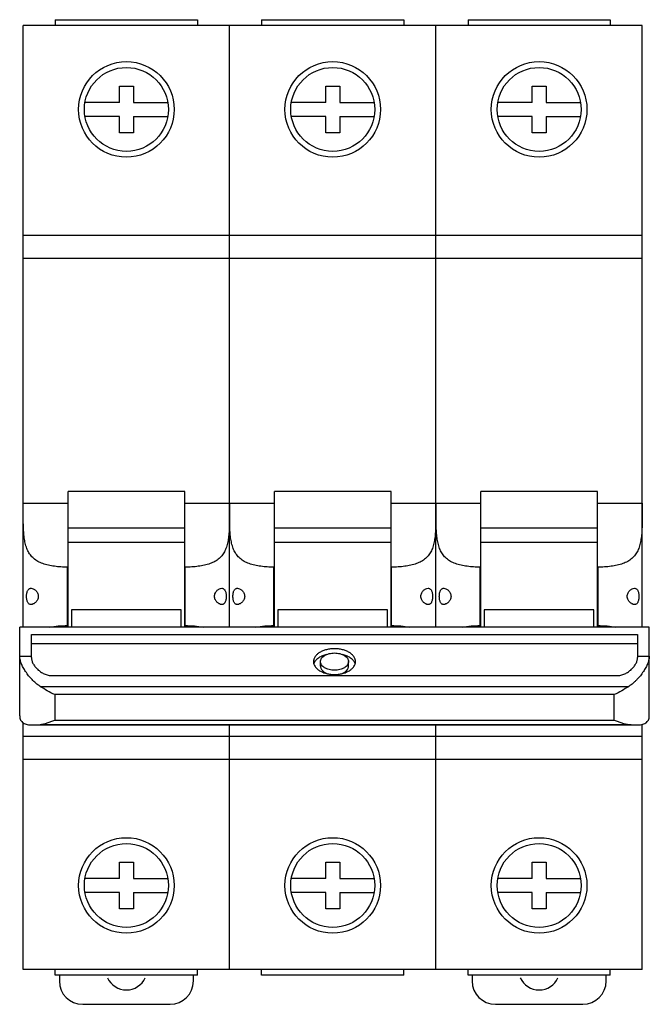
# Model space of a CAD drawing. Header units: millimetres. Extents: x 9 to 63, y 7.1 to 91.6.
import ezdxf

# ---------------------------------------------------------------- set-up
doc = ezdxf.new("R2010")
doc.units = ezdxf.units.MM
doc.header["$LTSCALE"] = 6.475046
doc.layers.get('0').update_dxf_attribs({"linetype": 'CONTINUOUS'})

msp = doc.modelspace()

# ---------------------------------------------------------------- linework, layer by layer
at = {"color": 7, "linetype": 'Continuous'}
for p, q in [((12.08, 91.613), (12.08, 91.113)), ((12.08, 91.613), (24.28, 91.613)), ((24.28, 91.613), (24.28, 91.113)), ((29.78, 91.613), (29.78, 91.113)), ((29.78, 91.613), (41.98, 91.613)), ((41.98, 91.613), (41.98, 91.113)), ((47.48, 91.613), (47.48, 91.113)), ((47.48, 91.613), (59.68, 91.613)), ((59.68, 91.613), (59.68, 91.113)), ((9.33, 39.467), (9.33, 91.113)), ((62.43, 91.113), (9.33, 91.113)), ((27.03, 39.467), (27.03, 91.113)), ((44.73, 39.467), (44.73, 91.113)), ((62.43, 39.467), (62.43, 91.113)), ((17.58, 84.513), (17.58, 85.913)), ((17.58, 85.913), (18.78, 85.913)), ((18.78, 85.913), (18.78, 84.513)), ((35.28, 84.513), (35.28, 85.913)), ((35.28, 85.913), (36.48, 85.913)), ((36.48, 85.913), (36.48, 84.513)), ((52.98, 84.513), (52.98, 85.913)), ((52.98, 85.913), (54.18, 85.913)), ((54.18, 85.913), (54.18, 84.513)), ((17.58, 84.513), (14.63, 84.513)), ((18.78, 84.513), (21.729, 84.513)), ((35.28, 84.513), (32.33, 84.513)), ((36.48, 84.513), (39.429, 84.513)), ((52.98, 84.513), (50.03, 84.513)), ((54.18, 84.513), (57.129, 84.513)), ((17.58, 83.313), (14.63, 83.313)), ((17.58, 81.913), (17.58, 83.313)), ((18.78, 83.313), (18.78, 81.913)), ((18.78, 83.313), (21.729, 83.313)), ((35.28, 83.313), (32.33, 83.313)), ((35.28, 81.913), (35.28, 83.313)), ((36.48, 83.313), (36.48, 81.913)), ((36.48, 83.313), (39.429, 83.313)), ((52.98, 83.313), (50.03, 83.313)), ((52.98, 81.913), (52.98, 83.313)), ((54.18, 83.313), (54.18, 81.913)), ((54.18, 83.313), (57.129, 83.313)), ((18.78, 81.913), (17.58, 81.913)), ((36.48, 81.913), (35.28, 81.913)), ((54.18, 81.913), (52.98, 81.913)), ((9.33, 73.113), (62.43, 73.113)), ((62.43, 71.113), (9.33, 71.113)), ((13.18, 39.467), (13.18, 51.122)), ((23.18, 51.122), (13.18, 51.122)), ((23.18, 39.467), (23.18, 51.122)), ((30.88, 39.467), (30.88, 51.122)), ((40.88, 51.122), (30.88, 51.122)), ((40.88, 39.467), (40.88, 51.122)), ((58.58, 51.122), (48.58, 51.122)), ((48.58, 39.467), (48.58, 51.122)), ((58.58, 39.467), (58.58, 51.122)), ((9.33, 50.126), (13.18, 50.126)), ((23.18, 50.126), (30.88, 50.126)), ((40.88, 50.126), (48.58, 50.126)), ((58.58, 50.126), (62.43, 50.126)), ((13.18, 48.01), (23.18, 48.01)), ((30.88, 48.01), (40.88, 48.01)), ((48.58, 48.01), (58.58, 48.01)), ((13.18, 46.78), (23.18, 46.78)), ((30.88, 46.78), (40.88, 46.78)), ((48.58, 46.78), (58.58, 46.78)), ((13.13, 39.613), (13.13, 44.63)), ((13.18, 44.63), (13.13, 44.63)), ((23.23, 44.63), (23.18, 44.63)), ((23.23, 39.613), (23.23, 44.63)), ((30.83, 39.613), (30.83, 44.63)), ((30.88, 44.63), (30.83, 44.63)), ((40.93, 44.63), (40.88, 44.63)), ((40.93, 39.613), (40.93, 44.63)), ((48.58, 44.63), (48.53, 44.63)), ((48.53, 39.613), (48.53, 44.63)), ((58.63, 44.63), (58.58, 44.63)), ((58.63, 39.613), (58.63, 44.63)), ((13.48, 40.962), (13.48, 39.467)), ((22.88, 40.962), (13.48, 40.962)), ((22.88, 39.467), (22.88, 40.962)), ((40.58, 40.962), (31.18, 40.962)), ((31.18, 40.962), (31.18, 39.467)), ((40.58, 39.467), (40.58, 40.962)), ((58.28, 40.962), (48.88, 40.962)), ((48.88, 40.962), (48.88, 39.467)), ((58.28, 39.467), (58.28, 40.962)), ((9.03, 31.882), (9.03, 39.467)), ((63.03, 39.467), (9.03, 39.467)), ((13.13, 39.613), (13.18, 39.613)), ((23.18, 39.613), (23.23, 39.613)), ((30.83, 39.613), (30.88, 39.613)), ((40.88, 39.613), (40.93, 39.613)), ((48.53, 39.613), (48.58, 39.613)), ((58.58, 39.613), (58.63, 39.613)), ((63.03, 31.882), (63.03, 39.467)), ((10.03, 36.877), (10.03, 38.851)), ((10.03, 38.851), (62.03, 38.851)), ((10.03, 38.063), (62.03, 38.063)), ((62.03, 38.851), (62.03, 36.877)), ((9.03, 37.004), (10.03, 37.004)), ((34.83, 36.13), (34.83, 36.524)), ((37.23, 36.13), (37.23, 36.524)), ((62.03, 37.004), (63.03, 37.004)), ((11.83, 35.317), (60.23, 35.317)), ((10.78, 34.398), (61.279, 34.398)), ((12.03, 33.689), (12.03, 31.503)), ((60.03, 33.689), (12.03, 33.689)), ((60.03, 31.503), (60.03, 33.689)), ((9.33, 10.113), (9.33, 31.31)), ((12.03, 31.503), (60.03, 31.503)), ((10.114, 31.087), (10.78, 31.13)), ((10.114, 31.087), (61.945, 31.087)), ((10.78, 31.13), (61.279, 31.13)), ((27.03, 10.113), (27.03, 31.087)), ((44.73, 10.113), (44.73, 31.087)), ((62.43, 10.113), (62.43, 31.15)), ((9.33, 30.113), (62.43, 30.113)), ((62.43, 28.113), (9.33, 28.113)), ((17.58, 19.313), (18.78, 19.313)), ((17.58, 17.913), (17.58, 19.313)), ((18.78, 19.313), (18.78, 17.913)), ((35.28, 19.313), (36.48, 19.313)), ((35.28, 17.913), (35.28, 19.313)), ((36.48, 19.313), (36.48, 17.913)), ((52.98, 19.313), (54.18, 19.313)), ((52.98, 17.913), (52.98, 19.313)), ((54.18, 19.313), (54.18, 17.913)), ((17.58, 17.913), (14.63, 17.913)), ((18.78, 17.913), (21.729, 17.913)), ((35.28, 17.913), (32.33, 17.913)), ((36.48, 17.913), (39.429, 17.913)), ((52.98, 17.913), (50.03, 17.913)), ((54.18, 17.913), (57.129, 17.913)), ((17.58, 16.713), (14.63, 16.713)), ((17.58, 15.313), (17.58, 16.713)), ((18.78, 16.713), (21.729, 16.713)), ((18.78, 16.713), (18.78, 15.313)), ((35.28, 16.713), (32.33, 16.713)), ((35.28, 15.313), (35.28, 16.713)), ((36.48, 16.713), (39.429, 16.713)), ((36.48, 16.713), (36.48, 15.313)), ((52.98, 16.713), (50.03, 16.713)), ((52.98, 15.313), (52.98, 16.713)), ((54.18, 16.713), (57.129, 16.713)), ((54.18, 16.713), (54.18, 15.313)), ((18.78, 15.313), (17.58, 15.313)), ((36.48, 15.313), (35.28, 15.313)), ((54.18, 15.313), (52.98, 15.313)), ((62.43, 10.113), (9.33, 10.113)), ((12.08, 9.613), (12.08, 10.113)), ((24.28, 9.613), (12.08, 9.613)), ((12.43, 9.613), (12.43, 9.113)), ((23.93, 9.113), (23.93, 9.613)), ((24.28, 9.613), (24.28, 10.113)), ((29.78, 9.613), (29.78, 10.113)), ((41.98, 9.613), (29.78, 9.613)), ((41.98, 9.613), (41.98, 10.113)), ((47.48, 9.613), (47.48, 10.113)), ((59.68, 9.613), (47.48, 9.613)), ((47.83, 9.613), (47.83, 9.113)), ((59.33, 9.113), (59.33, 9.613)), ((59.68, 9.613), (59.68, 10.113)), ((14.43, 7.113), (21.93, 7.113)), ((49.83, 7.113), (57.33, 7.113))]:
    msp.add_line(p, q, dxfattribs=at)
for centre, radius in [((18.18, 83.913), 4.1), ((35.88, 83.913), 4.1), ((53.58, 83.913), 4.1), ((18.18, 83.913), 3.6), ((35.88, 83.913), 3.6), ((53.58, 83.913), 3.6), ((18.18, 17.313), 4.1), ((35.88, 17.313), 4.1), ((53.58, 17.313), 4.1), ((18.18, 17.313), 3.6), ((35.88, 17.313), 3.6), ((53.58, 17.313), 3.6)]:
    msp.add_circle(centre, radius, dxfattribs=at)
for centre, radius, start, end in [((18.18, 10.113), 1.769, 203.94261, 335.99634), ((53.58, 10.113), 1.769, 203.94261, 335.99634), ((14.43, 9.113), 2, 180, 270), ((21.93, 9.113), 2, 270, 360), ((49.83, 9.113), 2, 180, 270), ((57.33, 9.113), 2, 270, 360)]:
    msp.add_arc(centre, radius, start, end, dxfattribs=at)
for points, knots in [([(13.13, 44.63), (12.94, 44.63), (12.566, 44.641), (12.016, 44.692), (11.575, 44.768), (11.242, 44.853), (10.936, 44.951), (10.586, 45.107), (10.221, 45.358), (9.929, 45.672), (9.71, 46.042), (9.555, 46.458), (9.453, 46.913), (9.389, 47.4), (9.354, 47.913), (9.337, 48.447), (9.331, 48.997), (9.33, 49.559), (9.33, 49.936), (9.33, 50.126)], [0, 0, 0, 0, 0.07078, 0.139987, 0.206205, 0.237857, 0.26842, 0.326241, 0.380415, 0.432713, 0.485354, 0.540138, 0.598017, 0.659194, 0.723415, 0.790202, 0.858974, 0.92912, 1, 1, 1, 1]), ([(27.03, 50.126), (27.03, 49.936), (27.03, 49.559), (27.028, 48.997), (27.022, 48.447), (27.005, 47.913), (26.97, 47.4), (26.906, 46.913), (26.804, 46.458), (26.65, 46.042), (26.431, 45.672), (26.138, 45.358), (25.774, 45.107), (25.423, 44.951), (25.118, 44.853), (24.785, 44.768), (24.343, 44.692), (23.794, 44.641), (23.419, 44.63), (23.23, 44.63)], [0, 0, 0, 0, 0.07088, 0.141026, 0.209798, 0.276585, 0.340806, 0.401983, 0.459862, 0.514646, 0.567287, 0.619585, 0.67376, 0.73158, 0.762143, 0.793795, 0.860013, 0.92922, 1, 1, 1, 1]), ([(30.83, 44.63), (30.64, 44.63), (30.266, 44.641), (29.716, 44.692), (29.275, 44.768), (28.942, 44.853), (28.636, 44.951), (28.286, 45.107), (27.921, 45.358), (27.629, 45.672), (27.41, 46.042), (27.255, 46.458), (27.153, 46.913), (27.089, 47.4), (27.054, 47.913), (27.037, 48.447), (27.031, 48.997), (27.03, 49.559), (27.03, 49.936), (27.03, 50.126)], [0, 0, 0, 0, 0.07078, 0.139987, 0.206205, 0.237857, 0.26842, 0.326241, 0.380415, 0.432713, 0.485354, 0.540138, 0.598017, 0.659194, 0.723415, 0.790202, 0.858974, 0.92912, 1, 1, 1, 1]), ([(44.73, 50.126), (44.73, 49.936), (44.73, 49.559), (44.728, 48.997), (44.722, 48.447), (44.705, 47.913), (44.67, 47.4), (44.606, 46.913), (44.504, 46.458), (44.35, 46.042), (44.131, 45.672), (43.838, 45.358), (43.474, 45.107), (43.123, 44.951), (42.818, 44.853), (42.485, 44.768), (42.043, 44.692), (41.494, 44.641), (41.119, 44.63), (40.93, 44.63)], [0, 0, 0, 0, 0.07088, 0.141026, 0.209798, 0.276585, 0.340806, 0.401983, 0.459862, 0.514646, 0.567287, 0.619585, 0.67376, 0.73158, 0.762143, 0.793795, 0.860013, 0.92922, 1, 1, 1, 1]), ([(48.53, 44.63), (48.34, 44.63), (47.966, 44.641), (47.416, 44.692), (46.975, 44.768), (46.642, 44.853), (46.336, 44.951), (45.986, 45.107), (45.621, 45.358), (45.329, 45.672), (45.11, 46.042), (44.955, 46.458), (44.853, 46.913), (44.789, 47.4), (44.754, 47.913), (44.737, 48.447), (44.731, 48.997), (44.73, 49.559), (44.73, 49.936), (44.73, 50.126)], [0, 0, 0, 0, 0.07078, 0.139987, 0.206205, 0.237857, 0.26842, 0.326241, 0.380415, 0.432713, 0.485354, 0.540138, 0.598017, 0.659194, 0.723415, 0.790202, 0.858974, 0.92912, 1, 1, 1, 1]), ([(62.43, 50.126), (62.43, 49.936), (62.43, 49.559), (62.428, 48.997), (62.422, 48.447), (62.405, 47.913), (62.37, 47.4), (62.306, 46.913), (62.204, 46.458), (62.05, 46.042), (61.831, 45.672), (61.538, 45.358), (61.174, 45.107), (60.823, 44.951), (60.518, 44.853), (60.185, 44.768), (59.743, 44.692), (59.194, 44.641), (58.819, 44.63), (58.63, 44.63)], [0, 0, 0, 0, 0.07088, 0.141026, 0.209798, 0.276585, 0.340806, 0.401983, 0.459862, 0.514646, 0.567287, 0.619585, 0.67376, 0.73158, 0.762143, 0.793795, 0.860013, 0.92922, 1, 1, 1, 1]), ([(9.62, 42.122), (9.62, 42.171), (9.624, 42.266), (9.643, 42.404), (9.674, 42.528), (9.718, 42.635), (9.774, 42.719), (9.842, 42.78), (9.919, 42.815), (9.974, 42.822), (10.002, 42.822)], [0, 0, 0, 0, 0.166485, 0.32576, 0.471923, 0.601472, 0.714318, 0.814042, 0.906983, 1, 1, 1, 1]), ([(10.002, 42.822), (10.067, 42.822), (10.17, 42.792), (10.294, 42.719), (10.389, 42.641), (10.478, 42.542), (10.556, 42.421), (10.611, 42.279), (10.625, 42.175), (10.625, 42.122)], [0, 0, 0, 0, 0.192565, 0.303251, 0.423797, 0.554199, 0.694427, 0.843968, 1, 1, 1, 1]), ([(25.734, 42.122), (25.734, 42.175), (25.748, 42.279), (25.804, 42.421), (25.881, 42.542), (25.97, 42.641), (26.066, 42.719), (26.189, 42.792), (26.292, 42.822), (26.358, 42.822)], [0, 0, 0, 0, 0.15603, 0.305572, 0.4458, 0.576202, 0.696749, 0.807435, 1, 1, 1, 1]), ([(26.358, 42.822), (26.385, 42.822), (26.44, 42.815), (26.518, 42.78), (26.586, 42.719), (26.641, 42.635), (26.685, 42.528), (26.716, 42.404), (26.735, 42.266), (26.739, 42.171), (26.739, 42.122)], [0, 0, 0, 0, 0.093016, 0.185958, 0.285682, 0.398528, 0.528077, 0.67424, 0.833516, 1, 1, 1, 1]), ([(27.32, 42.122), (27.32, 42.171), (27.324, 42.266), (27.343, 42.404), (27.374, 42.528), (27.418, 42.635), (27.474, 42.719), (27.542, 42.78), (27.619, 42.815), (27.674, 42.822), (27.702, 42.822)], [0, 0, 0, 0, 0.166485, 0.32576, 0.471923, 0.601472, 0.714318, 0.814042, 0.906983, 1, 1, 1, 1]), ([(27.702, 42.822), (27.767, 42.822), (27.87, 42.792), (27.994, 42.719), (28.089, 42.641), (28.178, 42.542), (28.256, 42.421), (28.311, 42.279), (28.325, 42.175), (28.325, 42.122)], [0, 0, 0, 0, 0.192565, 0.303251, 0.423797, 0.554199, 0.694427, 0.843968, 1, 1, 1, 1]), ([(43.434, 42.122), (43.434, 42.175), (43.448, 42.279), (43.504, 42.421), (43.581, 42.542), (43.67, 42.641), (43.766, 42.719), (43.889, 42.792), (43.992, 42.822), (44.058, 42.822)], [0, 0, 0, 0, 0.15603, 0.305572, 0.4458, 0.576202, 0.696749, 0.807435, 1, 1, 1, 1]), ([(44.058, 42.822), (44.085, 42.822), (44.14, 42.815), (44.218, 42.78), (44.286, 42.719), (44.341, 42.635), (44.385, 42.528), (44.416, 42.404), (44.435, 42.266), (44.439, 42.171), (44.439, 42.122)], [0, 0, 0, 0, 0.093016, 0.185958, 0.285682, 0.398528, 0.528077, 0.67424, 0.833516, 1, 1, 1, 1]), ([(45.02, 42.122), (45.02, 42.171), (45.024, 42.266), (45.043, 42.404), (45.074, 42.528), (45.118, 42.635), (45.174, 42.719), (45.242, 42.78), (45.319, 42.815), (45.374, 42.822), (45.402, 42.822)], [0, 0, 0, 0, 0.166485, 0.32576, 0.471923, 0.601472, 0.714318, 0.814042, 0.906983, 1, 1, 1, 1]), ([(45.402, 42.822), (45.467, 42.822), (45.57, 42.792), (45.694, 42.719), (45.789, 42.641), (45.878, 42.542), (45.956, 42.421), (46.011, 42.279), (46.025, 42.175), (46.025, 42.122)], [0, 0, 0, 0, 0.192565, 0.303251, 0.423797, 0.554199, 0.694427, 0.843968, 1, 1, 1, 1]), ([(61.134, 42.122), (61.134, 42.175), (61.148, 42.279), (61.204, 42.421), (61.281, 42.542), (61.37, 42.641), (61.466, 42.719), (61.589, 42.792), (61.692, 42.822), (61.758, 42.822)], [0, 0, 0, 0, 0.15603, 0.305572, 0.4458, 0.576202, 0.696749, 0.807435, 1, 1, 1, 1]), ([(61.758, 42.822), (61.785, 42.822), (61.84, 42.815), (61.918, 42.78), (61.986, 42.719), (62.041, 42.635), (62.085, 42.528), (62.116, 42.404), (62.135, 42.266), (62.139, 42.171), (62.139, 42.122)], [0, 0, 0, 0, 0.093016, 0.185958, 0.285682, 0.398528, 0.528077, 0.67424, 0.833516, 1, 1, 1, 1]), ([(10.002, 41.422), (9.974, 41.422), (9.919, 41.429), (9.842, 41.464), (9.774, 41.524), (9.718, 41.609), (9.674, 41.715), (9.643, 41.839), (9.624, 41.977), (9.62, 42.073), (9.62, 42.122)], [0, 0, 0, 0, 0.093017, 0.185958, 0.285682, 0.398528, 0.528077, 0.67424, 0.833516, 1, 1, 1, 1]), ([(10.625, 42.122), (10.625, 42.069), (10.611, 41.965), (10.556, 41.823), (10.478, 41.702), (10.389, 41.603), (10.294, 41.525), (10.17, 41.452), (10.067, 41.422), (10.002, 41.422)], [0, 0, 0, 0, 0.15603, 0.305572, 0.4458, 0.576202, 0.696749, 0.807435, 1, 1, 1, 1]), ([(26.358, 41.422), (26.292, 41.422), (26.189, 41.452), (26.066, 41.525), (25.97, 41.603), (25.881, 41.702), (25.804, 41.823), (25.748, 41.965), (25.734, 42.069), (25.734, 42.122)], [0, 0, 0, 0, 0.192565, 0.303251, 0.423797, 0.554199, 0.694427, 0.843968, 1, 1, 1, 1]), ([(26.739, 42.122), (26.739, 42.073), (26.735, 41.977), (26.716, 41.839), (26.685, 41.715), (26.641, 41.609), (26.586, 41.524), (26.518, 41.464), (26.44, 41.429), (26.385, 41.422), (26.358, 41.422)], [0, 0, 0, 0, 0.166485, 0.32576, 0.471923, 0.601472, 0.714318, 0.814042, 0.906983, 1, 1, 1, 1]), ([(27.702, 41.422), (27.674, 41.422), (27.619, 41.429), (27.542, 41.464), (27.474, 41.524), (27.418, 41.609), (27.374, 41.715), (27.343, 41.839), (27.324, 41.977), (27.32, 42.073), (27.32, 42.122)], [0, 0, 0, 0, 0.093017, 0.185958, 0.285682, 0.398528, 0.528077, 0.67424, 0.833516, 1, 1, 1, 1]), ([(28.325, 42.122), (28.325, 42.069), (28.311, 41.965), (28.256, 41.823), (28.178, 41.702), (28.089, 41.603), (27.994, 41.525), (27.87, 41.452), (27.767, 41.422), (27.702, 41.422)], [0, 0, 0, 0, 0.15603, 0.305572, 0.4458, 0.576202, 0.696749, 0.807435, 1, 1, 1, 1]), ([(44.058, 41.422), (43.992, 41.422), (43.889, 41.452), (43.766, 41.525), (43.67, 41.603), (43.581, 41.702), (43.504, 41.823), (43.448, 41.965), (43.434, 42.069), (43.434, 42.122)], [0, 0, 0, 0, 0.192565, 0.303251, 0.423797, 0.554199, 0.694427, 0.843968, 1, 1, 1, 1]), ([(44.439, 42.122), (44.439, 42.073), (44.435, 41.977), (44.416, 41.839), (44.385, 41.715), (44.341, 41.609), (44.286, 41.524), (44.218, 41.464), (44.14, 41.429), (44.085, 41.422), (44.058, 41.422)], [0, 0, 0, 0, 0.166485, 0.32576, 0.471923, 0.601472, 0.714318, 0.814042, 0.906983, 1, 1, 1, 1]), ([(45.402, 41.422), (45.374, 41.422), (45.319, 41.429), (45.242, 41.464), (45.174, 41.524), (45.118, 41.609), (45.074, 41.715), (45.043, 41.839), (45.024, 41.977), (45.02, 42.073), (45.02, 42.122)], [0, 0, 0, 0, 0.093017, 0.185958, 0.285682, 0.398528, 0.528077, 0.67424, 0.833516, 1, 1, 1, 1]), ([(46.025, 42.122), (46.025, 42.069), (46.011, 41.965), (45.956, 41.823), (45.878, 41.702), (45.789, 41.603), (45.694, 41.525), (45.57, 41.452), (45.467, 41.422), (45.402, 41.422)], [0, 0, 0, 0, 0.15603, 0.305572, 0.4458, 0.576202, 0.696749, 0.807435, 1, 1, 1, 1]), ([(61.758, 41.422), (61.692, 41.422), (61.589, 41.452), (61.466, 41.525), (61.37, 41.603), (61.281, 41.702), (61.204, 41.823), (61.148, 41.965), (61.134, 42.069), (61.134, 42.122)], [0, 0, 0, 0, 0.192565, 0.303251, 0.423797, 0.554199, 0.694427, 0.843968, 1, 1, 1, 1]), ([(62.139, 42.122), (62.139, 42.073), (62.135, 41.977), (62.116, 41.839), (62.085, 41.715), (62.041, 41.609), (61.986, 41.524), (61.918, 41.464), (61.84, 41.429), (61.785, 41.422), (61.758, 41.422)], [0, 0, 0, 0, 0.166485, 0.32576, 0.471923, 0.601472, 0.714318, 0.814042, 0.906983, 1, 1, 1, 1]), ([(11.593, 39.474), (11.84, 39.525), (12.351, 39.593), (12.867, 39.613), (13.13, 39.613)], [0, 0, 0, 0, 0.489158, 1, 1, 1, 1]), ([(23.23, 39.613), (23.493, 39.613), (24.008, 39.593), (24.52, 39.525), (24.766, 39.474)], [0, 0, 0, 0, 0.510841, 1, 1, 1, 1]), ([(29.293, 39.474), (29.54, 39.525), (30.051, 39.593), (30.567, 39.613), (30.83, 39.613)], [0, 0, 0, 0, 0.489158, 1, 1, 1, 1]), ([(40.93, 39.613), (41.193, 39.613), (41.708, 39.593), (42.22, 39.525), (42.466, 39.474)], [0, 0, 0, 0, 0.510841, 1, 1, 1, 1]), ([(46.993, 39.474), (47.24, 39.525), (47.751, 39.593), (48.267, 39.613), (48.53, 39.613)], [0, 0, 0, 0, 0.489158, 1, 1, 1, 1]), ([(58.63, 39.613), (58.893, 39.613), (59.408, 39.593), (59.92, 39.525), (60.166, 39.474)], [0, 0, 0, 0, 0.510841, 1, 1, 1, 1]), ([(36.03, 37.632), (35.912, 37.632), (35.68, 37.618), (35.344, 37.556), (35.033, 37.456), (34.76, 37.319), (34.533, 37.153), (34.362, 36.96), (34.271, 36.78), (34.236, 36.634), (34.23, 36.56), (34.23, 36.524)], [0, 0, 0, 0, 0.15204, 0.300562, 0.44215, 0.574252, 0.695211, 0.804885, 0.905064, 0.952897, 1, 1, 1, 1]), ([(34.83, 36.524), (34.83, 36.573), (34.846, 36.673), (34.918, 36.815), (35.032, 36.943), (35.183, 37.054), (35.366, 37.145), (35.573, 37.212), (35.797, 37.254), (35.951, 37.263), (36.03, 37.263)], [0, 0, 0, 0, 0.094669, 0.194875, 0.304573, 0.425566, 0.557712, 0.699339, 0.847937, 1, 1, 1, 1]), ([(37.83, 36.524), (37.83, 36.56), (37.824, 36.634), (37.788, 36.78), (37.697, 36.96), (37.526, 37.153), (37.299, 37.319), (37.026, 37.456), (36.715, 37.556), (36.379, 37.618), (36.147, 37.632), (36.03, 37.632)], [0, 0, 0, 0, 0.047102, 0.094933, 0.195109, 0.304781, 0.42574, 0.557845, 0.699436, 0.847961, 1, 1, 1, 1]), ([(36.03, 37.263), (36.108, 37.263), (36.262, 37.254), (36.487, 37.212), (36.694, 37.145), (36.876, 37.054), (37.027, 36.943), (37.141, 36.815), (37.213, 36.673), (37.23, 36.573), (37.23, 36.524)], [0, 0, 0, 0, 0.152065, 0.30066, 0.442283, 0.574426, 0.695418, 0.805119, 0.905328, 1, 1, 1, 1]), ([(10.78, 34.398), (10.653, 34.482), (10.413, 34.666), (10.085, 34.976), (9.792, 35.309), (9.536, 35.657), (9.324, 36.009), (9.162, 36.356), (9.058, 36.686), (9.03, 36.903), (9.03, 37.004)], [0, 0, 0, 0, 0.140739, 0.28045, 0.418023, 0.551829, 0.679655, 0.798749, 0.906215, 1, 1, 1, 1]), ([(10.03, 36.877), (10.03, 36.793), (10.058, 36.615), (10.166, 36.354), (10.333, 36.095), (10.553, 35.851), (10.82, 35.634), (11.128, 35.46), (11.469, 35.345), (11.709, 35.317), (11.83, 35.317)], [0, 0, 0, 0, 0.097102, 0.206016, 0.325389, 0.452744, 0.585647, 0.722096, 0.860613, 1, 1, 1, 1]), ([(34.23, 36.524), (34.23, 36.488), (34.236, 36.414), (34.271, 36.268), (34.362, 36.088), (34.533, 35.895), (34.76, 35.729), (35.033, 35.593), (35.344, 35.492), (35.68, 35.43), (35.912, 35.416), (36.03, 35.416)], [0, 0, 0, 0, 0.047102, 0.094933, 0.195109, 0.304781, 0.42574, 0.557845, 0.699436, 0.847961, 1, 1, 1, 1]), ([(34.259, 36.33), (34.262, 36.34), (34.276, 36.384), (34.294, 36.426), (34.309, 36.456)], [0, 0, 0, 0, 0.246452, 1, 1, 1, 1]), ([(34.309, 36.456), (34.351, 36.54), (34.47, 36.702), (34.715, 36.9), (35.023, 37.06), (35.254, 37.133), (35.376, 37.163)], [0, 0, 0, 0, 0.212562, 0.450303, 0.714102, 1, 1, 1, 1]), ([(36.03, 35.785), (35.951, 35.785), (35.797, 35.794), (35.573, 35.836), (35.366, 35.903), (35.183, 35.994), (35.032, 36.105), (34.918, 36.233), (34.846, 36.375), (34.83, 36.475), (34.83, 36.524)], [0, 0, 0, 0, 0.152065, 0.30066, 0.442283, 0.574426, 0.695418, 0.805119, 0.905328, 1, 1, 1, 1]), ([(36.03, 35.416), (36.147, 35.416), (36.379, 35.43), (36.715, 35.492), (37.026, 35.593), (37.299, 35.729), (37.526, 35.895), (37.697, 36.088), (37.788, 36.268), (37.824, 36.414), (37.83, 36.488), (37.83, 36.524)], [0, 0, 0, 0, 0.15204, 0.300562, 0.44215, 0.574252, 0.695211, 0.804885, 0.905064, 0.952897, 1, 1, 1, 1]), ([(37.23, 36.524), (37.23, 36.475), (37.213, 36.375), (37.141, 36.233), (37.027, 36.105), (36.876, 35.994), (36.694, 35.903), (36.487, 35.836), (36.262, 35.794), (36.108, 35.785), (36.03, 35.785)], [0, 0, 0, 0, 0.094669, 0.194875, 0.304573, 0.425566, 0.557712, 0.699339, 0.847937, 1, 1, 1, 1]), ([(36.68, 37.163), (36.803, 37.134), (37.034, 37.061), (37.344, 36.901), (37.59, 36.701), (37.709, 36.539), (37.75, 36.455)], [0, 0, 0, 0, 0.285971, 0.549809, 0.787526, 1, 1, 1, 1]), ([(37.75, 36.455), (37.756, 36.445), (37.775, 36.404), (37.791, 36.362), (37.8, 36.329)], [0, 0, 0, 0, 0.254012, 1, 1, 1, 1]), ([(60.23, 35.317), (60.35, 35.317), (60.59, 35.345), (60.931, 35.46), (61.239, 35.634), (61.506, 35.851), (61.726, 36.095), (61.868, 36.316), (61.951, 36.495), (62.009, 36.663), (62.03, 36.793), (62.03, 36.877)], [0, 0, 0, 0, 0.139381, 0.277888, 0.41433, 0.547207, 0.67454, 0.793887, 0.849831, 0.90292, 1, 1, 1, 1]), ([(63.03, 37.004), (63.03, 36.903), (63.001, 36.686), (62.897, 36.356), (62.735, 36.008), (62.523, 35.656), (62.267, 35.309), (62.024, 35.033), (61.812, 34.823), (61.587, 34.62), (61.406, 34.482), (61.279, 34.398)], [0, 0, 0, 0, 0.093789, 0.201308, 0.320401, 0.448206, 0.581992, 0.719499, 0.789204, 0.859322, 1, 1, 1, 1]), ([(34.83, 36.13), (34.83, 36.099), (34.836, 36.036), (34.875, 35.911), (34.953, 35.794), (35.058, 35.693), (35.189, 35.596), (35.303, 35.539), (35.384, 35.507)], [0, 0, 0, 0, 0.10518, 0.212976, 0.444196, 0.571215, 0.706381, 1, 1, 1, 1]), ([(36.673, 35.506), (36.754, 35.538), (36.868, 35.595), (37, 35.692), (37.106, 35.793), (37.184, 35.91), (37.223, 36.036), (37.23, 36.099), (37.23, 36.13)], [0, 0, 0, 0, 0.293709, 0.428912, 0.555949, 0.787136, 0.894882, 1, 1, 1, 1]), ([(12.03, 33.689), (11.814, 33.787), (11.389, 34.009), (10.982, 34.264), (10.78, 34.398)], [0, 0, 0, 0, 0.493564, 1, 1, 1, 1]), ([(61.279, 34.398), (61.077, 34.264), (60.671, 34.009), (60.245, 33.787), (60.03, 33.689)], [0, 0, 0, 0, 0.506436, 1, 1, 1, 1]), ([(9.03, 31.882), (9.03, 31.815), (9.041, 31.687), (9.1, 31.51), (9.199, 31.364), (9.333, 31.252), (9.495, 31.172), (9.682, 31.12), (9.891, 31.092), (10.038, 31.087), (10.114, 31.087)], [0, 0, 0, 0, 0.131508, 0.250013, 0.361128, 0.471741, 0.587838, 0.713326, 0.850374, 1, 1, 1, 1]), ([(10.78, 31.13), (10.883, 31.14), (11.092, 31.175), (11.403, 31.257), (11.718, 31.368), (11.926, 31.455), (12.03, 31.503)], [0, 0, 0, 0, 0.237418, 0.483605, 0.738078, 1, 1, 1, 1]), ([(60.03, 31.503), (60.134, 31.455), (60.341, 31.368), (60.656, 31.257), (60.968, 31.175), (61.176, 31.14), (61.279, 31.13)], [0, 0, 0, 0, 0.261922, 0.516396, 0.762582, 1, 1, 1, 1]), ([(61.945, 31.087), (62.021, 31.087), (62.168, 31.092), (62.377, 31.12), (62.564, 31.172), (62.727, 31.252), (62.861, 31.364), (62.959, 31.51), (63.018, 31.687), (63.03, 31.815), (63.03, 31.882)], [0, 0, 0, 0, 0.149669, 0.286752, 0.412251, 0.528325, 0.638941, 0.750039, 0.868462, 1, 1, 1, 1]), ([(61.279, 31.13), (61.395, 31.118), (61.617, 31.097), (61.839, 31.087), (61.945, 31.087)], [0, 0, 0, 0, 0.524212, 1, 1, 1, 1])]:
    msp.add_open_spline(points, degree=3, knots=knots, dxfattribs=at)

doc.saveas('drawing.dxf')
